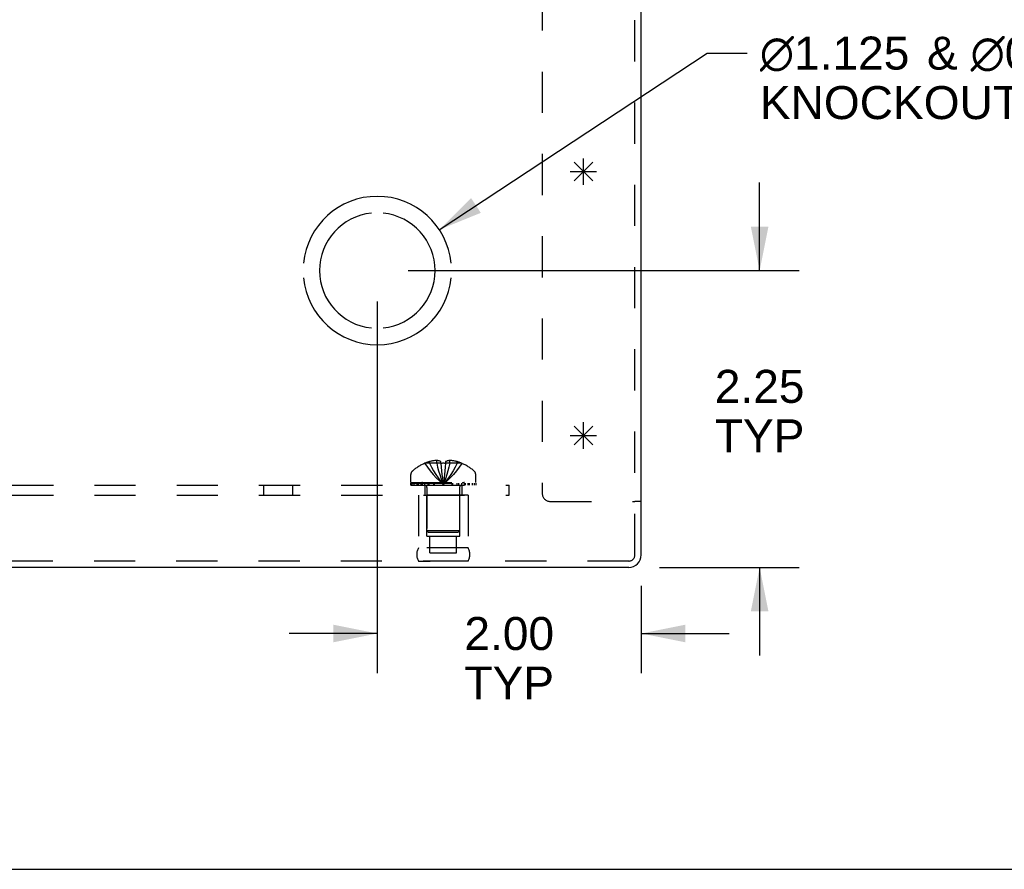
# Model space of a CAD drawing. Header units: inches. Extents: x 0 to 56.7, y 0 to 36.7.
# Tile 3 of 15: x 20.8 to 28.3, y 0 to 6.4. Entities that reach past the tile are written whole.
import ezdxf

# ---------------------------------------------------------------- set-up
doc = ezdxf.new("R2010")
doc.units = ezdxf.units.IN
doc.header["$LTSCALE"] = 3.116667
doc.header["$MEASUREMENT"] = 0
doc.linetypes.add('HIDDEN', pattern=[0.2, 0.1, -0.1])
doc.layers.get('0').update_dxf_attribs({"linetype": 'CONTINUOUS'})
for name, color, linetype in [('DEFAULT_2', 8, 'HIDDEN'), ('DIMENSIONS', 7, 'CONTINUOUS'), ('OPEN', 7, 'CONTINUOUS'), ('SPOTWELDS', 7, 'CONTINUOUS'), ('SUBPANEL', 7, 'CONTINUOUS')]:
    doc.layers.add(name, color=color, linetype=linetype)
doc.styles.get("Standard").update_dxf_attribs({"font": 'arial.ttf'})
doc.dimstyles.new('DIMSTYLE_1', dxfattribs={"dimtxt": 0.25, "dimasz": 0.333333, "dimexe": 0.09, "dimexo": 0.07, "dimgap": 0.0375, "dimtad": 0, "dimtih": 1, "dimtoh": 1, "dimzin": 4, "dimdsep": 46, "dimtxsty": 'Standard', "dimblk": '_FILLED', "dimblk1": '_FILLED', "dimblk2": '_FILLED', "dimcen": 0.09, "dimadec": 3, "dimazin": 1, "dimtfac": 1, "dimtdec": 3, "dimtofl": 0, "dimtmove": 0, "dimatfit": 3, "dimldrblk": '_FILLED', "dimfxl": 0, "dimtolj": 1, "dimtzin": 4, "dimarcsym": 0})
doc.dimstyles.get("Standard").update_dxf_attribs({"dimtxt": 0.283333, "dimasz": 0.333333, "dimexe": 0.09, "dimexo": 0.07, "dimgap": 0.09, "dimtad": 0, "dimtih": 1, "dimtoh": 1, "dimdec": 3, "dimzin": 4, "dimdsep": 46, "dimtxsty": 'Standard', "dimblk": '_FILLED', "dimblk1": '_FILLED', "dimblk2": '_FILLED', "dimcen": 0.09, "dimadec": 3, "dimazin": 1, "dimtp": 0.001, "dimtm": 0.001, "dimtfac": 1, "dimtdec": 3, "dimtofl": 0, "dimtmove": 0, "dimatfit": 3, "dimldrblk": '_FILLED', "dimfxl": 0, "dimtolj": 1, "dimtzin": 4, "dimarcsym": 0})

# ---------------------------------------------------------------- blocks, each defined once
blk = doc.blocks.new('_FILLED')
at = {"color": 0, "linetype": 'ByBlock'}
blk.add_solid([(0, 0), (-1, 0.2), (-1, -0.2)], dxfattribs=at)
blk = doc.blocks.new('*D18')
at = {"layer": 'DIMENSIONS', "color": 2, "linetype": 'Continuous'}
for p, q in [((26.4471, 4.5375), (26.4471, 5.2042)), ((23.7828, 4.5375), (26.7471, 4.5375)), ((25.688, 2.2875), (26.7471, 2.2875)), ((26.4471, 2.2875), (26.4471, 1.6209))]:
    blk.add_line(p, q, dxfattribs=at)
at = {"layer": 'DIMENSIONS', "color": 2, "linetype": 'Continuous', "xscale": 0.3333333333, "yscale": 0.3333333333, "zscale": 0.3333333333}
for p, rotation in [((26.4471, 4.5375), 270), ((26.4471, 2.2875), 90)]:
    blk.add_blockref('_FILLED', p, dxfattribs=dict(at, rotation=rotation))
at = {"layer": 'DIMENSIONS', "color": 2, "linetype": 'Continuous', "insert": (26.4471, 3.785), "char_height": 0.25, "width": 0.679368, "attachment_point": 2, "line_spacing_factor": 0.9}
blk.add_mtext('2.25\\PTYP', dxfattribs=at)
blk = doc.blocks.new('*D19')
at = {"layer": 'DIMENSIONS', "color": 2, "linetype": 'Continuous'}
for p, q in [((23.5495, 4.3042), (23.5495, 1.487)), ((25.5495, 2.149), (25.5495, 1.487)), ((23.5495, 1.787), (22.8828, 1.787)), ((25.5495, 1.787), (26.2161, 1.787))]:
    blk.add_line(p, q, dxfattribs=at)
at = {"layer": 'DIMENSIONS', "color": 2, "linetype": 'Continuous', "xscale": 0.3333333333, "yscale": 0.3333333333, "zscale": 0.3333333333}
blk.add_blockref('_FILLED', (23.5495, 1.787), dxfattribs=at)
at = {"layer": 'DIMENSIONS', "color": 2, "linetype": 'Continuous', "xscale": 0.3333333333, "yscale": 0.3333333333, "zscale": 0.3333333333, "rotation": 180}
blk.add_blockref('_FILLED', (25.5495, 1.787), dxfattribs=at)
at = {"layer": 'DIMENSIONS', "color": 2, "linetype": 'Continuous', "insert": (24.5495, 1.912), "char_height": 0.25, "width": 0.679368, "attachment_point": 2, "line_spacing_factor": 0.9}
blk.add_mtext('2.00\\PTYP', dxfattribs=at)

msp = doc.modelspace()

# ---------------------------------------------------------------- linework, layer by layer
at = {"color": 3, "linetype": 'Continuous'}
for p, q in [((25.5495, 2.3823), (25.5495, 7.5965)), ((25.4547, 2.2875), (13.6443, 2.2875))]:
    msp.add_line(p, q, dxfattribs=at)
at = {"color": 7, "linetype": 'Continuous'}
for p, q in [((25.5495, 2.7875), (25.5015, 2.7875)), ((0, 0), (56.6667, 0))]:
    msp.add_line(p, q, dxfattribs=at)
at = {"color": 3, "linetype": 'Continuous'}
msp.add_arc((25.4547, 2.3823), 0.0948, 270, 360, dxfattribs=at)
at = {"layer": 'DEFAULT_2', "color": 8, "linetype": 'HIDDEN'}
for p, q in [((25.5015, 2.3823), (25.5015, 8.2875)), ((24.7995, 7.9143), (24.7995, 2.8495)), ((23.9092, 3.0763), (23.909, 3.0767)), ((23.9101, 3.0767), (23.9092, 3.0763)), ((24.0315, 3.0767), (23.9101, 3.0767)), ((23.945, 3.0767), (23.945, 3.0894)), ((23.9998, 3.0767), (23.9998, 3.0985)), ((24.0315, 3.0767), (24.0315, 3.0894)), ((24.0315, 3.0767), (24.0315, 3.0763)), ((24.0675, 3.0767), (24.0649, 3.0474)), ((24.0675, 3.0767), (24.0674, 3.0763)), ((24.0675, 3.0894), (24.0675, 3.0767)), ((24.1888, 3.0767), (24.0675, 3.0767)), ((24.0991, 3.0767), (24.0991, 3.0985)), ((24.154, 3.0767), (24.154, 3.0894)), ((24.1897, 3.0763), (24.1888, 3.0767)), ((24.19, 3.0767), (24.1897, 3.0763)), ((23.8035, 2.9305), (23.8035, 2.9918)), ((24.0649, 3.0477), (24.0622, 3.0193)), ((24.2955, 2.9305), (24.2955, 2.9918)), ((23.8035, 2.9305), (24.2955, 2.9305)), ((23.8038, 2.9255), (24.2951, 2.9255)), ((23.8038, 2.9105), (23.8038, 2.9255)), ((23.8038, 2.9105), (24.2951, 2.9105)), ((23.8116, 2.9255), (23.8116, 2.9105)), ((23.8293, 2.9105), (23.8293, 2.9255)), ((23.8507, 2.9105), (23.8507, 2.9255)), ((23.8562, 2.9255), (23.8562, 2.9105)), ((23.8619, 2.9105), (23.8619, 2.9255)), ((23.8817, 2.9105), (23.8817, 2.9255)), ((23.8912, 2.9105), (23.8912, 2.9255)), ((23.9093, 2.9105), (23.9093, 2.9255)), ((23.9326, 2.9255), (23.9326, 2.9105)), ((23.9435, 2.9105), (23.9435, 2.9255)), ((23.9787, 2.9105), (23.9787, 2.9255)), ((23.9828, 2.9105), (23.9828, 2.9255)), ((24.046, 2.9404), (24.0495, 2.9157)), ((24.046, 2.9403), (24.0495, 2.9157)), ((24.1162, 2.9105), (24.1162, 2.9255)), ((24.1203, 2.9255), (24.1203, 2.9105)), ((24.1554, 2.9105), (24.1554, 2.9255)), ((24.1664, 2.9105), (24.1664, 2.9255)), ((24.1896, 2.9105), (24.1896, 2.9255)), ((24.2078, 2.9255), (24.2078, 2.9105)), ((24.2172, 2.9105), (24.2172, 2.9255)), ((24.2371, 2.9105), (24.2371, 2.9255)), ((24.2427, 2.9105), (24.2427, 2.9255)), ((24.2483, 2.9105), (24.2483, 2.9255)), ((24.2696, 2.9255), (24.2696, 2.9105)), ((24.2874, 2.9105), (24.2874, 2.9255)), ((24.2951, 2.9255), (24.2951, 2.9105)), ((23.9255, 2.8933), (23.9255, 2.5655)), ((24.1735, 2.8933), (24.1735, 2.5655)), ((24.2375, 2.8355), (23.8615, 2.8355)), ((23.8615, 2.8355), (23.8615, 2.4355)), ((23.9245, 2.5235), (23.9245, 2.8355)), ((24.1745, 2.5235), (24.1745, 2.8355)), ((24.2375, 2.8355), (24.2375, 2.4355)), ((24.8615, 2.7875), (25.5015, 2.7875)), ((24.1735, 2.5655), (23.9255, 2.5655)), ((23.9355, 2.5555), (23.9255, 2.5655)), ((23.9355, 2.5555), (24.1635, 2.5555)), ((24.1635, 2.5555), (24.1735, 2.5655)), ((23.9245, 2.5235), (24.1745, 2.5235)), ((23.948, 2.3985), (23.948, 2.5235)), ((24.151, 2.3985), (24.151, 2.5235)), ((24.2375, 2.4355), (23.8615, 2.4355)), ((23.948, 2.3985), (24.151, 2.3985)), ((25.4547, 2.3355), (13.6443, 2.3355)), ((24.2375, 2.3357), (23.8615, 2.3357)), ((23.8615, 2.3357), (23.9495, 2.3355)), ((24.2375, 2.3357), (24.1495, 2.3355))]:
    msp.add_line(p, q, dxfattribs=at)
for points in [[(23.9092, 3.0763), (23.9289, 3.0474), (23.95, 3.0193), (23.9727, 2.9921), (23.9968, 2.9658), (24.0224, 2.9403), (24.0495, 2.9157)], [(23.9998, 3.0985), (23.9947, 3.0982), (23.9895, 3.0977), (23.9844, 3.0972), (23.9791, 3.0965), (23.9738, 3.0957), (23.9684, 3.0948), (23.9628, 3.0937), (23.957, 3.0924), (23.9511, 3.091), (23.945, 3.0894)], [(23.945, 3.0767), (23.9596, 3.0477), (23.9754, 3.0196), (23.9922, 2.9923), (24.0102, 2.9659), (24.0293, 2.9404), (24.0495, 2.9157)], [(24.0315, 3.0894), (24.0274, 3.0913), (24.0233, 3.0929), (24.0194, 3.0943), (24.0155, 3.0955), (24.0115, 3.0965), (24.0076, 3.0974), (24.0037, 3.0981), (23.9998, 3.0985)], [(23.9998, 3.0767), (24.0068, 3.0477), (24.0143, 3.0196), (24.0223, 2.9923), (24.0308, 2.9659), (24.0399, 2.9404), (24.0495, 2.9157)], [(24.0674, 3.0763), (24.0614, 3.0765), (24.0555, 3.0767), (24.0495, 3.0767), (24.0435, 3.0767), (24.0375, 3.0765), (24.0315, 3.0763)], [(24.0315, 3.0767), (24.034, 3.0477), (24.0367, 3.0196), (24.0396, 2.9923), (24.0427, 2.9659), (24.046, 2.9403)], [(24.0315, 3.0763), (24.034, 3.0474), (24.0367, 3.0193), (24.0396, 2.9921), (24.0427, 2.9658)], [(24.0991, 3.0767), (24.0922, 3.0477), (24.0847, 3.0196), (24.0767, 2.9923), (24.0681, 2.9659), (24.0591, 2.9404), (24.0495, 2.9157)], [(24.154, 3.0767), (24.1393, 3.0477), (24.1236, 3.0196), (24.1067, 2.9923), (24.0887, 2.9659), (24.0697, 2.9404), (24.0495, 2.9157)], [(24.1897, 3.0763), (24.1701, 3.0474), (24.1489, 3.0193), (24.1263, 2.9921), (24.1021, 2.9658), (24.0765, 2.9403), (24.0495, 2.9157)], [(24.0991, 3.0985), (24.0952, 3.0981), (24.0913, 3.0974), (24.0874, 3.0965), (24.0835, 3.0955), (24.0796, 3.0943), (24.0756, 3.0929), (24.0716, 3.0913), (24.0675, 3.0894)], [(24.154, 3.0894), (24.1478, 3.091), (24.1419, 3.0924), (24.1362, 3.0937), (24.1306, 3.0948), (24.1251, 3.0957), (24.1198, 3.0965), (24.1146, 3.0972), (24.1094, 3.0977), (24.1042, 3.0982), (24.0991, 3.0985)], [(24.0622, 3.0196), (24.0593, 2.9921), (24.0562, 2.9658), (24.0529, 2.9403), (24.0495, 2.9157)], [(24.0593, 2.9923), (24.0562, 2.9659), (24.0529, 2.9404), (24.0495, 2.9157)]]:
    msp.add_lwpolyline(points, dxfattribs=at)
for centre, radius, start, end in [((24.0495, 2.7485), 0.357, 113.17274, 130.93344), ((24.0495, 2.7485), 0.3566, 107.04066, 113.00172), ((24.0495, 2.7485), 0.3566, 66.99828, 72.95934), ((24.0495, 2.7485), 0.357, 49.06656, 66.82726), ((23.8385, 2.9918), 0.035, 130.93344, 180), ((24.2605, 2.9918), 0.035, 0, 49.06656), ((23.8883, 2.8933), 0.0372, 59.9503, 90), ((23.8883, 2.8933), 0.0372, 0, 27.53986), ((24.2107, 2.8933), 0.0372, 152.46014, 180), ((24.2107, 2.8933), 0.0372, 90, 120.0497), ((24.8615, 2.8495), 0.062, 180, 270), ((23.9481, 2.3856), 0.1, 150.05079, 209.94921), ((24.1508, 2.3856), 0.1, 330.05079, 29.94921), ((25.4547, 2.3823), 0.0468, 270, 360)]:
    msp.add_arc(centre, radius, start, end, dxfattribs=at)
at = {"layer": 'OPEN', "color": 40, "linetype": 'Continuous'}
for radius, start, end in [(0.5625, 5.61122, 174.38878), (0.4375, 95.90372, 264.09628), (0.4375, 275.90372, 84.09628), (0.5625, 185.61122, 354.38878)]:
    msp.add_arc((23.5495, 4.5375), radius, start, end, dxfattribs=at)
at = {"layer": 'SPOTWELDS', "color": 40, "linetype": 'Continuous'}
for p, q in [((25.112, 5.1875), (25.112, 5.3875)), ((25.0413, 5.2168), (25.1827, 5.3582)), ((25.0413, 5.3582), (25.1827, 5.2168)), ((25.012, 5.2875), (25.212, 5.2875)), ((25.0413, 3.3582), (25.1827, 3.2168)), ((25.0413, 3.2168), (25.1827, 3.3582)), ((25.112, 3.1875), (25.112, 3.3875)), ((25.012, 3.2875), (25.212, 3.2875))]:
    msp.add_line(p, q, dxfattribs=at)
at = {"layer": 'SUBPANEL', "color": 8, "linetype": 'HIDDEN'}
for p, q in [((14.5495, 2.9105), (24.5495, 2.9105)), ((22.6905, 2.8355), (22.6905, 2.9105)), ((22.9085, 2.8355), (22.9085, 2.9105)), ((23.909, 2.9105), (23.909, 2.8355)), ((24.19, 2.9105), (24.19, 2.8355)), ((24.5495, 2.8355), (24.5495, 2.9105)), ((14.5495, 2.8355), (24.5495, 2.8355))]:
    msp.add_line(p, q, dxfattribs=at)

# ---------------------------------------------------------------- texts
at = {"layer": 'DIMENSIONS', "color": 2, "linetype": 'Continuous', "insert": (26.3518, 6.3105), "char_height": 0.25, "width": 7.223048, "attachment_point": 1, "line_spacing_factor": 0.9}
msp.add_mtext(' \\fgdt;{\\fgdt;n}\\fArial;1.125 {\\ftxt.shx;\\W0.166667;\\H0.250000; }& \\fgdt;{\\fgdt;n}\\fArial;0.875 LASER CUT DOUBLE\\P KNOCKOUTS. (x2 TYP ON TOP & BOTTOM)', dxfattribs=at)

# ---------------------------------------------------------------- dimensions: what is measured, and where the dimension line sits
at = {"layer": 'DIMENSIONS', "color": 2, "linetype": 'Continuous'}
for base, p1, p2, angle, picture, middle in [((26.4471, 4.5375), (25.618, 2.2875), (23.7128, 4.5375), 90, '*D18', (26.4471, 3.4725)), ((23.5495, 1.787), (25.5495, 2.219), (23.5495, 4.3742), 180, '*D19', (24.5495, 1.5995))]:
    dim = msp.add_linear_dim(base=base, p1=p1, p2=p2, angle=angle, text='<>\\PTYP', dimstyle='DIMSTYLE_1', dxfattribs=at)
    dim.commit()
    dim.dimension.update_dxf_attribs({"geometry": picture, "text_midpoint": middle, "dimtype": 160})

# ---------------------------------------------------------------- leaders
at = {"layer": 'DIMENSIONS', "color": 2, "linetype": 'Continuous', "annotation_type": 0, "has_hookline": 1, "hookline_direction": 1, "text_width": 7.2251}
msp.add_leader([(24.0191, 4.8471), (26.0496, 6.1855), (26.3518, 6.1855)], dimstyle='Standard', override={"dimtad": 0}, dxfattribs=at)

doc.saveas('drawing.dxf')
